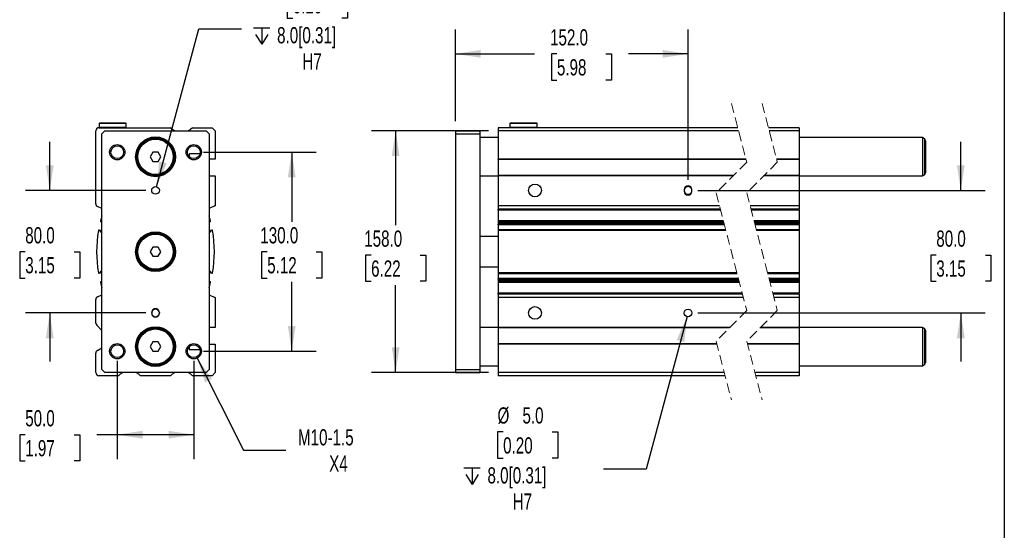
# Model space of a CAD drawing. Header units: millimetres. Extents: x 32 to 1365, y 32 to 1048.
# Tile 4 of 5: x 722 to 1365, y 390 to 724. Entities that reach past the tile are written whole.
import ezdxf

# ---------------------------------------------------------------- set-up
doc = ezdxf.new("R2010")
doc.units = ezdxf.units.MM
doc.header["$LTSCALE"] = 5
doc.linetypes.add('SLD-Dashed', pattern=[1.905, 1.27, -0.635])
doc.linetypes.add('SLD-Solid', pattern=[0])
doc.layers.add('DIMENSIONS', color=140, linetype='SLD-Solid', lineweight=25)
doc.layers.add('TEXT', color=140, linetype='SLD-Solid', lineweight=25)
doc.styles.add('SLDTEXTSTYLE0', font='TXT', dxfattribs={"width": 0.7})
doc.dimstyles.new('SLDDIMSTYLE0', dxfattribs={"dimtxt": 10.790039, "dimasz": 16.51, "dimexe": 0, "dimexo": 0.0625, "dimgap": 2.69751, "dimtad": 0, "dimtih": 1, "dimtoh": 1, "dimrnd": 1e-09, "dimzin": 4, "dimdsep": 46, "dimtxsty": 'SLDTEXTSTYLE0', "dimsah": 1, "dimcen": 0.09, "dimadec": 0, "dimazin": 1, "dimtfac": 1, "dimtmove": 0, "dimatfit": 0, "dimfxl": 0, "dimfrac": 2, "dimtolj": 1, "dimtzin": 12, "dimarcsym": 0})
doc.dimstyles.new('SLDDIMSTYLE2', dxfattribs={"dimtxt": 10.790039, "dimasz": 16.51, "dimexe": 0, "dimexo": 0.0625, "dimgap": 2.69751, "dimtad": 0, "dimtih": 1, "dimtoh": 1, "dimrnd": 1e-09, "dimzin": 4, "dimdsep": 46, "dimtxsty": 'SLDTEXTSTYLE0', "dimsah": 1, "dimcen": 0.09, "dimadec": 0, "dimazin": 1, "dimtfac": 1, "dimtofl": 0, "dimtmove": 0, "dimatfit": 3, "dimfxl": 0, "dimfrac": 2, "dimtolj": 1, "dimtzin": 12, "dimarcsym": 0})
doc.dimstyles.new('SLDDIMSTYLE3', dxfattribs={"dimtxt": 10.790039, "dimasz": 16.51, "dimexe": 0, "dimexo": 0.0625, "dimgap": 2.69751, "dimtad": 0, "dimtih": 1, "dimtoh": 1, "dimrnd": 1e-09, "dimzin": 12, "dimdsep": 46, "dimtxsty": 'SLDTEXTSTYLE0', "dimsah": 1, "dimcen": 0, "dimadec": 0, "dimazin": 3, "dimtfac": 1, "dimtofl": 0, "dimtmove": 0, "dimatfit": 3, "dimfxl": 0, "dimfrac": 2, "dimtolj": 1, "dimtzin": 12, "dimarcsym": 0})
doc.dimstyles.new('SLDDIMSTYLE4', dxfattribs={"dimtxt": 10.790039, "dimasz": 16.51, "dimexe": 0, "dimexo": 0.0625, "dimgap": 2.69751, "dimtad": 0, "dimtih": 1, "dimtoh": 1, "dimrnd": 1e-09, "dimzin": 4, "dimdsep": 46, "dimtxsty": 'SLDTEXTSTYLE0', "dimsah": 1, "dimcen": 0, "dimadec": 0, "dimazin": 1, "dimtfac": 1, "dimtofl": 0, "dimtmove": 0, "dimatfit": 3, "dimfxl": 0, "dimfrac": 2, "dimtolj": 1, "dimtzin": 12, "dimarcsym": 0})

# ---------------------------------------------------------------- blocks, each defined once
blk = doc.blocks.new('_D_10')
at = {"layer": 'DIMENSIONS'}
for p, q in [((741.67, 612.5), (741.67, 644.25)), ((804.39, 612.5), (725.79, 612.5)), ((725.64, 572.45), (722.01, 572.45)), ((722.01, 572.45), (722.01, 555.3)), ((757.7, 572.45), (761.32, 572.45)), ((761.32, 572.45), (761.32, 555.3)), ((722.01, 555.3), (725.64, 555.3)), ((761.32, 555.3), (757.7, 555.3)), ((804.39, 532.5), (725.79, 532.5)), ((741.67, 532.5), (741.67, 500.75))]:
    blk.add_line(p, q, dxfattribs=at)
for points in [[(741.67, 612.5), (744.21, 629.01), (739.13, 629.01)], [(741.67, 532.5), (739.13, 515.99), (744.21, 515.99)]]:
    blk.add_solid(points, dxfattribs=at)
at = {"layer": 'DIMENSIONS', "char_height": 10.583, "attachment_point": 1, "style": 'SLDTEXTSTYLE0'}
for s, insert in [('80.0', (725.64, 588.51)), ('3.15', (725.64, 568.95))]:
    blk.add_mtext(s, dxfattribs=dict(at, insert=insert))
blk = doc.blocks.new('_D_11')
at = {"layer": 'DIMENSIONS'}
for p, q in [((842.09, 637.5), (915.62, 637.5)), ((899.74, 637.5), (899.74, 592.02)), ((883.71, 572.45), (880.09, 572.45)), ((880.09, 572.45), (880.09, 555.3)), ((915.77, 572.45), (919.4, 572.45)), ((919.4, 572.45), (919.4, 555.3)), ((880.09, 555.3), (883.71, 555.3)), ((919.4, 555.3), (915.77, 555.3)), ((899.74, 507.5), (899.74, 552.89)), ((842.09, 507.5), (915.62, 507.5))]:
    blk.add_line(p, q, dxfattribs=at)
for points in [[(899.74, 637.5), (897.2, 620.99), (902.28, 620.99)], [(899.74, 507.5), (902.28, 524.01), (897.2, 524.01)]]:
    blk.add_solid(points, dxfattribs=at)
at = {"layer": 'DIMENSIONS', "char_height": 10.583, "attachment_point": 1, "style": 'SLDTEXTSTYLE0'}
for s, insert in [('130.0', (879.22, 588.51)), ('5.12', (883.71, 568.95))]:
    blk.add_mtext(s, dxfattribs=dict(at, insert=insert))
blk = doc.blocks.new('SW_SYMBOL_HOLE_DEPTH')
at = {"layer": 'DIMENSIONS', "color": 0}
for p, q in [((0, 4375), (4000, 4375)), ((500, 2775), (2000, 375)), ((2000, 4375), (2000, 375)), ((3500, 2775), (2000, 375))]:
    blk.add_line(p, q, dxfattribs=at)
blk = doc.blocks.new('_D_12')
at = {"layer": 'DIMENSIONS'}
for p, q in [((900.41, 742.3), (896.79, 742.3)), ((896.79, 742.3), (896.79, 725.15)), ((932.48, 742.3), (936.1, 742.3)), ((936.1, 742.3), (936.1, 725.15)), ((896.79, 725.15), (900.41, 725.15)), ((936.1, 725.15), (932.48, 725.15)), ((811.39, 614.91), (839.02, 718.05)), ((839.02, 718.05), (866.81, 718.05))]:
    blk.add_line(p, q, dxfattribs=at)
blk.add_solid([(811.39, 614.91), (818.12, 630.2), (813.21, 631.52)], dxfattribs=at)
at = {"layer": 'DIMENSIONS', "xscale": 0.002688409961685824, "yscale": 0.002688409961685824, "zscale": 0.002688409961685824}
blk.add_blockref('SW_SYMBOL_HOLE_DEPTH', (874.74, 707.01), dxfattribs=at)
at = {"layer": 'DIMENSIONS', "char_height": 10.583, "attachment_point": 1, "style": 'SLDTEXTSTYLE0'}
for s, insert in [('%%c', (896.76, 758.35)), ('5.0', (913.05, 758.35)), ('0.20', (900.41, 738.79)), ('8.0[0.31]', (890.18, 719.22)), ('H7', (906.66, 702.08))]:
    blk.add_mtext(s, dxfattribs=dict(at, insert=insert))
blk = doc.blocks.new('_D_13')
at = {"layer": 'DIMENSIONS'}
for p, q in [((785.74, 501.15), (785.74, 437.05)), ((835.74, 501.15), (835.74, 437.05)), ((725.64, 452.92), (722.01, 452.92)), ((722.01, 452.92), (722.01, 435.78)), ((757.7, 452.92), (761.32, 452.92)), ((761.32, 452.92), (761.32, 435.78)), ((785.74, 452.92), (772.32, 452.92)), ((835.74, 452.92), (785.74, 452.92)), ((722.01, 435.78), (725.64, 435.78)), ((761.32, 435.78), (757.7, 435.78))]:
    blk.add_line(p, q, dxfattribs=at)
for points in [[(785.74, 452.92), (802.25, 450.38), (802.25, 455.46)], [(835.74, 452.92), (819.23, 455.46), (819.23, 450.38)]]:
    blk.add_solid(points, dxfattribs=at)
at = {"layer": 'DIMENSIONS', "char_height": 10.583, "attachment_point": 1, "style": 'SLDTEXTSTYLE0'}
for s, insert in [('50.0', (725.64, 468.98)), ('1.97', (725.64, 449.42))]:
    blk.add_mtext(s, dxfattribs=dict(at, insert=insert))
blk = doc.blocks.new('_D_14')
at = {"layer": 'DIMENSIONS'}
for p, q in [((837.98, 503.03), (868.12, 442.88)), ((868.12, 442.88), (895.9, 442.88))]:
    blk.add_line(p, q, dxfattribs=at)
blk.add_solid([(837.98, 503.03), (843.11, 487.13), (847.65, 489.41)], dxfattribs=at)
at = {"layer": 'DIMENSIONS', "char_height": 10.583, "attachment_point": 1, "style": 'SLDTEXTSTYLE0'}
for s, insert in [('M10-1.5', (903.84, 456.53)), ('X4', (924.19, 439.38))]:
    blk.add_mtext(s, dxfattribs=dict(at, insert=insert))
blk = doc.blocks.new('_D_15')
at = {"layer": 'DIMENSIONS'}
for p, q in [((1028.27, 651.5), (951.75, 651.5)), ((967.62, 651.5), (967.62, 589.85)), ((951.59, 570.28), (947.97, 570.28)), ((947.97, 570.28), (947.97, 553.13)), ((983.65, 570.28), (987.28, 570.28)), ((987.28, 570.28), (987.28, 553.13)), ((947.97, 553.13), (951.59, 553.13)), ((967.62, 493.5), (967.62, 550.72)), ((987.28, 553.13), (983.65, 553.13)), ((1028.27, 493.5), (951.75, 493.5))]:
    blk.add_line(p, q, dxfattribs=at)
for points in [[(967.62, 651.5), (965.08, 634.99), (970.16, 634.99)], [(967.62, 493.5), (970.16, 510.01), (965.08, 510.01)]]:
    blk.add_solid(points, dxfattribs=at)
at = {"layer": 'DIMENSIONS', "char_height": 10.583, "attachment_point": 1, "style": 'SLDTEXTSTYLE0'}
for s, insert in [('158.0', (947.1, 586.34)), ('6.22', (951.59, 566.78))]:
    blk.add_mtext(s, dxfattribs=dict(at, insert=insert))
blk = doc.blocks.new('_D_16')
at = {"layer": 'DIMENSIONS'}
for p, q in [((1006.62, 657.85), (1006.62, 717.61)), ((1158.62, 619.35), (1158.62, 717.61)), ((1006.62, 701.73), (1058.36, 701.73)), ((1072.98, 701.73), (1069.35, 701.73)), ((1069.35, 701.73), (1069.35, 684.59)), ((1105.04, 701.73), (1108.66, 701.73)), ((1108.66, 701.73), (1108.66, 684.59)), ((1158.62, 701.73), (1119.66, 701.73)), ((1069.35, 684.59), (1072.98, 684.59)), ((1108.66, 684.59), (1105.04, 684.59))]:
    blk.add_line(p, q, dxfattribs=at)
for points in [[(1006.62, 701.73), (1023.13, 699.19), (1023.13, 704.27)], [(1158.62, 701.73), (1142.11, 704.27), (1142.11, 699.19)]]:
    blk.add_solid(points, dxfattribs=at)
at = {"layer": 'DIMENSIONS', "char_height": 10.583, "attachment_point": 1, "style": 'SLDTEXTSTYLE0'}
for s, insert in [('152.0', (1068.49, 717.79)), ('5.98', (1072.98, 698.23))]:
    blk.add_mtext(s, dxfattribs=dict(at, insert=insert))
blk = doc.blocks.new('_D_17')
at = {"layer": 'DIMENSIONS'}
for p, q in [((1336.84, 612.5), (1336.84, 644.25)), ((1164.97, 612.5), (1352.71, 612.5)), ((1320.81, 570.28), (1317.18, 570.28)), ((1317.18, 570.28), (1317.18, 553.13)), ((1352.87, 570.28), (1356.49, 570.28)), ((1356.49, 570.28), (1356.49, 553.13)), ((1317.18, 553.13), (1320.81, 553.13)), ((1356.49, 553.13), (1352.87, 553.13)), ((1164.97, 532.5), (1352.71, 532.5)), ((1336.84, 532.5), (1336.84, 500.75))]:
    blk.add_line(p, q, dxfattribs=at)
for points in [[(1336.84, 612.5), (1339.38, 629.01), (1334.3, 629.01)], [(1336.84, 532.5), (1334.3, 515.99), (1339.38, 515.99)]]:
    blk.add_solid(points, dxfattribs=at)
at = {"layer": 'DIMENSIONS', "char_height": 10.583, "attachment_point": 1, "style": 'SLDTEXTSTYLE0'}
for s, insert in [('80.0', (1320.81, 586.34)), ('3.15', (1320.81, 566.78))]:
    blk.add_mtext(s, dxfattribs=dict(at, insert=insert))
blk = doc.blocks.new('_D_18')
at = {"layer": 'DIMENSIONS'}
for p, q in [((1157.98, 530.08), (1131.29, 430.5)), ((1037.84, 454.74), (1034.22, 454.74)), ((1034.22, 454.74), (1034.22, 437.59)), ((1069.9, 454.74), (1073.53, 454.74)), ((1073.53, 454.74), (1073.53, 437.59)), ((1034.22, 437.59), (1037.84, 437.59)), ((1073.53, 437.59), (1069.9, 437.59)), ((1131.29, 430.5), (1103.51, 430.5))]:
    blk.add_line(p, q, dxfattribs=at)
blk.add_solid([(1157.98, 530.08), (1151.25, 514.79), (1156.16, 513.48)], dxfattribs=at)
at = {"layer": 'DIMENSIONS', "xscale": 0.002688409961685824, "yscale": 0.002688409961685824, "zscale": 0.002688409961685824}
blk.add_blockref('SW_SYMBOL_HOLE_DEPTH', (1012.17, 419.46), dxfattribs=at)
at = {"layer": 'DIMENSIONS', "char_height": 10.583, "attachment_point": 1, "style": 'SLDTEXTSTYLE0'}
for s, insert in [('%%c', (1034.18, 470.8)), ('5.0', (1050.48, 470.8)), ('0.20', (1037.84, 451.23)), ('8.0[0.31]', (1027.61, 431.67)), ('H7', (1044.08, 414.52))]:
    blk.add_mtext(s, dxfattribs=dict(at, insert=insert))

msp = doc.modelspace()

# ---------------------------------------------------------------- linework, layer by layer
at = {"color": 7, "linetype": 'SLD-Dashed', "lineweight": 18}
for p, q in [((1186.962, 669.373), (1196.962, 630.936)), ((1206.962, 669.373), (1216.962, 630.936)), ((1196.962, 630.936), (1176.962, 610.936)), ((1216.962, 630.936), (1196.962, 610.936)), ((1176.962, 610.936), (1196.962, 534.061)), ((1196.962, 610.936), (1216.962, 534.061)), ((1196.962, 534.061), (1176.962, 514.061)), ((1216.962, 534.061), (1196.962, 514.061)), ((1176.962, 514.061), (1186.962, 475.623)), ((1196.962, 514.061), (1206.962, 475.623))]:
    msp.add_line(p, q, dxfattribs=at)
for p, q in [((774.092, 656.498), (773.892, 656.298)), ((773.892, 656.298), (773.892, 653.698)), ((791.592, 656.298), (773.892, 656.298)), ((791.392, 656.498), (774.092, 656.498)), ((791.592, 656.298), (791.392, 656.498)), ((791.592, 653.698), (791.592, 656.298)), ((1042.474, 656.498), (1042.274, 656.298)), ((1042.274, 656.298), (1042.274, 653.698)), ((1059.974, 656.298), (1042.274, 656.298)), ((1059.774, 656.498), (1042.474, 656.498)), ((1059.974, 656.298), (1059.774, 656.498)), ((1059.974, 653.698), (1059.974, 656.298)), ((771.742, 603.779), (771.742, 651.498)), ((773.742, 653.498), (820.601, 653.498)), ((773.892, 653.698), (774.092, 653.498)), ((791.592, 653.698), (773.892, 653.698)), ((775.742, 649.498), (777.742, 651.498)), ((777.742, 651.498), (843.742, 651.498)), ((791.392, 653.498), (791.592, 653.698)), ((834.883, 653.498), (847.742, 653.498)), ((843.742, 651.498), (845.742, 649.498)), ((847.742, 653.498), (849.742, 651.498)), ((849.742, 651.498), (849.742, 632.998)), ((1006.624, 651.498), (1006.624, 649.498)), ((1006.624, 651.498), (1022.624, 651.498)), ((1022.624, 651.498), (1022.624, 649.498)), ((1191.092, 653.498), (1034.624, 653.498)), ((1034.624, 653.498), (1034.624, 651.498)), ((1191.613, 651.498), (1034.624, 651.498)), ((1034.624, 651.498), (1034.624, 632.998)), ((1042.274, 653.698), (1042.474, 653.498)), ((1059.974, 653.698), (1042.274, 653.698)), ((1059.774, 653.498), (1059.974, 653.698)), ((1231.31, 653.498), (1211.092, 653.498)), ((1231.31, 651.498), (1211.613, 651.498)), ((1231.31, 653.498), (1231.31, 651.498)), ((1231.31, 651.498), (1231.31, 632.998)), ((775.742, 495.498), (775.742, 649.498)), ((845.742, 649.498), (845.742, 495.498)), ((1006.624, 649.498), (1022.624, 649.498)), ((1006.624, 649.498), (1006.624, 495.498)), ((1022.624, 649.498), (1022.624, 495.498)), ((1034.624, 646.998), (1022.624, 646.998)), ((1311.81, 646.998), (1231.31, 646.998)), ((1313.06, 646.276), (1311.81, 646.998)), ((1311.81, 646.998), (1311.81, 621.998)), ((1313.06, 646.276), (1313.06, 622.72)), ((1313.81, 644.977), (1313.81, 624.019)), ((809.01, 637.498), (807.278, 634.498)), ((812.474, 637.498), (809.01, 637.498)), ((814.206, 634.498), (812.474, 637.498)), ((807.278, 634.498), (809.01, 631.498)), ((809.01, 631.498), (812.474, 631.498)), ((812.474, 631.498), (814.206, 634.498)), ((832.742, 636.098), (832.742, 634.576)), ((839.783, 636.398), (833.042, 636.398)), ((849.742, 632.998), (845.742, 632.998)), ((1196.426, 632.998), (1034.624, 632.998)), ((1034.624, 632.698), (1034.624, 632.998)), ((1196.504, 632.698), (1034.624, 632.698)), ((1034.624, 632.698), (1034.624, 622.298)), ((1231.31, 632.998), (1216.426, 632.998)), ((1231.31, 632.698), (1216.504, 632.698)), ((1231.31, 632.698), (1231.31, 632.998)), ((1231.31, 632.698), (1231.31, 622.298)), ((845.742, 621.998), (849.742, 621.998)), ((849.742, 621.998), (849.742, 602.513)), ((1022.624, 621.998), (1034.624, 621.998)), ((1188.325, 622.298), (1034.624, 622.298)), ((1034.624, 621.998), (1034.624, 622.298)), ((1034.624, 621.998), (1034.624, 602.513)), ((1188.025, 621.998), (1034.624, 621.998)), ((1231.31, 621.998), (1208.025, 621.998)), ((1231.31, 622.298), (1208.325, 622.298)), ((1231.31, 621.998), (1231.31, 622.298)), ((1231.31, 621.998), (1311.81, 621.998)), ((1231.31, 621.998), (1231.31, 602.513)), ((1311.81, 621.998), (1313.06, 622.72)), ((1156.124, 612.998), (1156.124, 611.998)), ((1161.124, 611.998), (1161.124, 612.998)), ((775.742, 600.639), (772.896, 601.966)), ((849.587, 602.432), (845.742, 600.639)), ((1179.153, 602.513), (1034.624, 602.513)), ((1034.624, 602.513), (1034.624, 602.432)), ((1179.174, 602.432), (1034.624, 602.432)), ((1034.624, 602.432), (1034.624, 600.191)), ((1179.757, 600.191), (1034.624, 600.191)), ((1034.624, 599.569), (1034.624, 600.191)), ((1179.919, 599.569), (1034.624, 599.569)), ((1034.624, 599.569), (1034.624, 592.651)), ((1231.31, 602.513), (1199.153, 602.513)), ((1231.31, 602.432), (1199.174, 602.432)), ((1231.31, 600.191), (1199.757, 600.191)), ((1231.31, 599.569), (1199.919, 599.569)), ((1231.31, 602.513), (1231.31, 602.432)), ((1231.31, 602.432), (1231.31, 600.191)), ((1231.31, 599.569), (1231.31, 600.191)), ((1231.31, 599.569), (1231.31, 592.651)), ((775.742, 591.771), (775.095, 592.072)), ((846.389, 592.072), (845.742, 591.771)), ((1181.719, 592.651), (1034.624, 592.651)), ((1034.624, 592.651), (1034.624, 592.072)), ((1181.87, 592.072), (1034.624, 592.072)), ((1034.624, 592.072), (1034.624, 591.257)), ((1231.31, 592.651), (1201.719, 592.651)), ((1231.31, 592.072), (1201.87, 592.072)), ((1231.31, 592.651), (1231.31, 592.072)), ((1231.31, 592.072), (1231.31, 591.257)), ((774.136, 586.616), (774.583, 586.408)), ((774.728, 586.008), (774.664, 585.873)), ((774.809, 585.475), (775.742, 585.04)), ((845.742, 585.04), (846.674, 585.475)), ((846.82, 585.873), (846.756, 586.008)), ((846.901, 586.408), (847.347, 586.616)), ((1182.082, 591.257), (1034.624, 591.257)), ((1034.624, 591.257), (1034.624, 591.229)), ((1034.624, 591.229), (1182.089, 591.229)), ((1034.624, 591.229), (1034.624, 590.521)), ((1182.273, 590.521), (1034.624, 590.521)), ((1034.624, 590.122), (1034.624, 590.521)), ((1182.377, 590.122), (1034.624, 590.122)), ((1034.624, 590.122), (1034.624, 586.663)), ((1183.277, 586.663), (1034.624, 586.663)), ((1034.624, 586.663), (1034.624, 586.249)), ((1183.385, 586.249), (1034.624, 586.249)), ((1034.624, 586.249), (1034.624, 558.747)), ((1231.31, 591.257), (1202.082, 591.257)), ((1202.089, 591.229), (1231.31, 591.229)), ((1231.31, 590.521), (1202.273, 590.521)), ((1231.31, 590.122), (1202.377, 590.122)), ((1231.31, 586.663), (1203.277, 586.663)), ((1231.31, 586.249), (1203.385, 586.249)), ((1231.31, 591.257), (1231.31, 591.229)), ((1231.31, 591.229), (1231.31, 590.521)), ((1231.31, 590.122), (1231.31, 590.521)), ((1231.31, 590.122), (1231.31, 586.663)), ((1231.31, 586.663), (1231.31, 586.249)), ((1231.31, 586.249), (1231.31, 558.747)), ((1034.624, 582.498), (1022.624, 582.498)), ((809.01, 575.498), (807.278, 572.498)), ((807.278, 572.498), (809.01, 569.498)), ((812.474, 575.498), (809.01, 575.498)), ((814.206, 572.498), (812.474, 575.498)), ((812.474, 569.498), (814.206, 572.498)), ((809.01, 569.498), (812.474, 569.498)), ((775.742, 559.956), (774.809, 559.521)), ((846.674, 559.521), (845.742, 559.956)), ((1022.624, 562.498), (1034.624, 562.498)), ((774.583, 558.588), (774.136, 558.38)), ((774.664, 559.123), (774.728, 558.988)), ((775.095, 552.924), (775.742, 553.226)), ((845.742, 553.226), (846.389, 552.924)), ((846.756, 558.988), (846.82, 559.123)), ((847.347, 558.38), (846.901, 558.588)), ((1190.54, 558.747), (1034.624, 558.747)), ((1034.624, 558.747), (1034.624, 558.334)), ((1034.624, 558.334), (1190.647, 558.334)), ((1034.624, 558.334), (1034.624, 554.874)), ((1191.547, 554.874), (1034.624, 554.874)), ((1034.624, 554.475), (1034.624, 554.874)), ((1191.651, 554.475), (1034.624, 554.475)), ((1034.624, 554.475), (1034.624, 553.767)), ((1191.835, 553.767), (1034.624, 553.767)), ((1034.624, 553.767), (1034.624, 553.739)), ((1191.843, 553.739), (1034.624, 553.739)), ((1034.624, 553.739), (1034.624, 552.924)), ((1231.31, 558.747), (1210.54, 558.747)), ((1210.647, 558.334), (1231.31, 558.334)), ((1231.31, 554.874), (1211.547, 554.874)), ((1231.31, 554.475), (1211.651, 554.475)), ((1231.31, 553.767), (1211.835, 553.767)), ((1231.31, 553.739), (1211.843, 553.739)), ((1231.31, 558.747), (1231.31, 558.334)), ((1231.31, 558.334), (1231.31, 554.874)), ((1231.31, 554.475), (1231.31, 554.874)), ((1231.31, 554.475), (1231.31, 553.767)), ((1231.31, 553.767), (1231.31, 553.739)), ((1231.31, 553.739), (1231.31, 552.924)), ((1192.055, 552.924), (1034.624, 552.924)), ((1034.624, 552.924), (1034.624, 552.345)), ((1192.205, 552.345), (1034.624, 552.345)), ((1034.624, 552.345), (1034.624, 545.427)), ((1231.31, 552.924), (1212.055, 552.924)), ((1231.31, 552.345), (1212.205, 552.345)), ((1231.31, 552.924), (1231.31, 552.345)), ((1231.31, 552.345), (1231.31, 545.427)), ((771.742, 525.826), (771.742, 541.217)), ((772.896, 543.03), (775.742, 544.357)), ((845.742, 544.357), (849.587, 542.564)), ((849.742, 542.483), (849.742, 522.998)), ((1194.005, 545.427), (1034.624, 545.427)), ((1034.624, 544.805), (1034.624, 545.427)), ((1194.167, 544.805), (1034.624, 544.805)), ((1034.624, 544.805), (1034.624, 542.564)), ((1194.75, 542.564), (1034.624, 542.564)), ((1034.624, 542.564), (1034.624, 542.483)), ((1194.771, 542.483), (1034.624, 542.483)), ((1034.624, 542.483), (1034.624, 522.998)), ((1231.31, 545.427), (1214.005, 545.427)), ((1231.31, 544.805), (1214.167, 544.805)), ((1231.31, 542.564), (1214.75, 542.564)), ((1231.31, 542.483), (1214.771, 542.483)), ((1231.31, 544.805), (1231.31, 545.427)), ((1231.31, 544.805), (1231.31, 542.564)), ((1231.31, 542.564), (1231.31, 542.483)), ((1231.31, 542.483), (1231.31, 522.998)), ((808.242, 532.248), (808.242, 532.748)), ((813.242, 532.748), (813.242, 532.248)), ((775.742, 520.998), (772.328, 524.412)), ((849.742, 522.998), (845.742, 522.998)), ((1034.624, 522.998), (1022.624, 522.998)), ((1185.9, 522.998), (1034.624, 522.998)), ((1034.624, 522.698), (1034.624, 522.998)), ((1185.6, 522.698), (1034.624, 522.698)), ((1034.624, 522.698), (1034.624, 512.298)), ((1231.31, 522.698), (1205.6, 522.698)), ((1231.31, 522.998), (1205.9, 522.998)), ((1311.81, 522.998), (1231.31, 522.998)), ((1231.31, 522.698), (1231.31, 522.998)), ((1231.31, 522.698), (1231.31, 512.298)), ((1313.06, 522.276), (1311.81, 522.998)), ((1311.81, 522.998), (1311.81, 497.998)), ((1313.06, 522.276), (1313.06, 498.72)), ((1313.81, 520.977), (1313.81, 500.019)), ((772.742, 507.957), (775.742, 509.689)), ((809.01, 513.498), (807.278, 510.498)), ((807.278, 510.498), (809.01, 507.498)), ((812.474, 513.498), (809.01, 513.498)), ((814.206, 510.498), (812.474, 513.498)), ((812.474, 507.498), (814.206, 510.498)), ((832.742, 510.42), (832.742, 508.898)), ((833.042, 508.598), (839.783, 508.598)), ((845.742, 511.998), (849.742, 511.998)), ((849.742, 511.998), (849.742, 493.498)), ((1177.421, 512.298), (1034.624, 512.298)), ((1034.624, 511.998), (1034.624, 512.298)), ((1034.624, 511.998), (1034.624, 493.498)), ((1177.499, 511.998), (1034.624, 511.998)), ((1231.31, 512.298), (1197.421, 512.298)), ((1231.31, 511.998), (1197.499, 511.998)), ((1231.31, 511.998), (1231.31, 512.298)), ((1231.31, 511.998), (1231.31, 493.498)), ((771.742, 493.498), (771.742, 506.225)), ((809.01, 507.498), (812.474, 507.498)), ((777.742, 493.498), (775.742, 495.498)), ((845.742, 495.498), (843.742, 493.498)), ((1006.624, 495.498), (1006.624, 493.498)), ((1006.624, 495.498), (1022.624, 495.498)), ((1022.624, 497.998), (1034.624, 497.998)), ((1022.624, 495.498), (1022.624, 493.498)), ((1231.31, 497.998), (1311.81, 497.998)), ((1311.81, 497.998), (1313.06, 498.72)), ((786.601, 491.498), (773.742, 491.498)), ((843.742, 493.498), (777.742, 493.498)), ((820.601, 491.498), (800.883, 491.498)), ((847.742, 491.498), (834.883, 491.498)), ((849.742, 493.498), (847.742, 491.498)), ((1006.624, 493.498), (1022.624, 493.498)), ((1182.312, 493.498), (1034.624, 493.498)), ((1034.624, 493.498), (1034.624, 491.498)), ((1182.832, 491.498), (1034.624, 491.498)), ((1231.31, 493.498), (1202.312, 493.498)), ((1231.31, 491.498), (1202.832, 491.498)), ((1231.31, 493.498), (1231.31, 491.498))]:
    msp.add_line(p, q)
at = {"flags": 128}
for points in [[(823.384, 651.498), (821.943, 652.352), (820.601, 653.498)], [(834.883, 653.498), (833.541, 652.352), (832.1, 651.498)], [(786.601, 491.498), (787.943, 492.645), (789.384, 493.498)], [(798.1, 493.498), (799.541, 492.645), (800.883, 491.498)], [(820.601, 491.498), (821.943, 492.645), (823.384, 493.498)], [(832.1, 493.498), (833.541, 492.645), (834.883, 491.498)]]:
    msp.add_lwpolyline(points, dxfattribs=at)
for centre, radius in [((810.742, 634.498), 13), ((810.742, 634.498), 12.5), ((810.742, 634.498), 12), ((810.742, 634.498), 11.5), ((785.742, 637.498), 5), ((785.742, 637.498), 4.188), ((835.742, 637.498), 5), ((835.742, 637.498), 4.188), ((810.742, 612.498), 2.5), ((1058.624, 612.498), 4.188), ((810.742, 572.498), 13), ((810.742, 572.498), 12.5), ((810.742, 572.498), 12), ((810.742, 572.498), 11.5), ((1058.624, 532.498), 4.188), ((1158.624, 532.498), 2.5), ((810.742, 510.498), 13), ((810.742, 510.498), 12.5), ((810.742, 510.498), 12), ((810.742, 510.498), 11.5), ((785.742, 507.498), 5), ((785.742, 507.498), 4.188), ((835.742, 507.498), 5), ((835.742, 507.498), 4.188)]:
    msp.add_circle(centre, radius)
for centre, radius, start, end in [((773.742, 651.498), 2, 90, 180), ((1312.31, 644.977), 1.5, 359.999474, 60.000857), ((833.042, 636.098), 0.3, 90, 180), ((1312.31, 624.019), 1.5, 299.999143, 0.000526), ((1158.624, 612.998), 2.5, 0.000043, 179.999957), ((1158.624, 612.498), 2.5, 359.999957, 180.000043), ((1158.624, 612.498), 2.5, 179.999957, 0.000043), ((1158.624, 611.998), 2.5, 180.000043, 359.999957), ((773.742, 603.779), 2, 180.000002, 244.991351), ((848.739, 604.243), 2, 295.084805, 300.09659), ((775.306, 592.525), 0.5, 165.442284, 245.015397), ((852.243, 572.503), 80, 162.992182, 165.412663), ((769.241, 572.503), 80, 14.587337, 17.007818), ((846.178, 592.525), 0.5, 294.984603, 14.557716), ((852.242, 572.498), 80, 170.10242, 189.89758), ((773.925, 586.163), 0.5, 65.046299, 170.036376), ((774.456, 586.136), 0.3, 334.79889, 65.046129), ((774.936, 585.747), 0.3, 155.189449, 244.981848), ((846.548, 585.747), 0.3, 295.018152, 24.810551), ((847.028, 586.136), 0.3, 114.953871, 205.20111), ((847.558, 586.163), 0.5, 9.963624, 114.953701), ((769.242, 572.498), 80, 350.10242, 9.89758), ((773.925, 558.834), 0.5, 189.963624, 294.953701), ((774.456, 558.86), 0.3, 294.953871, 25.20111), ((774.936, 559.249), 0.3, 115.018152, 204.810551), ((846.548, 559.249), 0.3, 335.189449, 64.981848), ((847.028, 558.86), 0.3, 154.79889, 245.046129), ((847.558, 558.834), 0.5, 245.046299, 350.036376), ((775.306, 552.471), 0.5, 114.984603, 194.557716), ((852.243, 572.493), 80, 194.587337, 197.007818), ((769.241, 572.493), 80, 342.992182, 345.412663), ((846.178, 552.471), 0.5, 345.442284, 65.015397), ((773.742, 541.217), 2, 115.008649, 179.999998), ((848.739, 540.753), 2, 59.90341, 64.915195), ((810.742, 532.748), 2.5, 0, 180), ((810.742, 532.498), 2.5, 0, 180), ((810.742, 532.498), 2.5, 180, 0), ((810.742, 532.248), 2.5, 180, 0), ((773.742, 525.826), 2, 180, 224.999999), ((1312.31, 520.977), 1.5, 359.999209, 60.001122), ((833.042, 508.898), 0.3, 180, 270), ((773.742, 506.225), 2, 119.996675, 180.000004), ((1312.31, 500.019), 1.5, 299.999143, 0.000526), ((773.742, 493.498), 2, 180, 270)]:
    msp.add_arc(centre, radius, start, end)
at = {"layer": 'TEXT'}
msp.add_line((1365.25, 1047.75), (1365.25, 31.75), dxfattribs=at)

# ---------------------------------------------------------------- dimensions: what is measured, and where the dimension line sits
at = {"layer": 'DIMENSIONS'}
for p1, p2, picture, middle in [((810.095, 610.083), (811.389, 614.913), '_D_12', (916.445, 723.627)), ((1159.271, 534.913), (1157.977, 530.083), '_D_18', (1053.873, 436.072))]:
    dim = msp.add_diameter_dim_2p(p1=p1, p2=p2, text='<>\\P{\\fGDT;x}8.0[0.31]\\PH7', dimstyle='SLDDIMSTYLE4', dxfattribs=at)
    dim.commit()
    dim.dimension.update_dxf_attribs({"geometry": picture, "text_midpoint": middle, "dimtype": 163})
for base, p1, p2, picture, middle in [((1158.624, 701.735), (1006.624, 651.498), (1158.624, 612.998), '_D_16', (1089.008, 701.735)), ((835.742, 452.924), (785.742, 507.498), (835.742, 507.498), '_D_13', (741.67, 452.924))]:
    dim = msp.add_linear_dim(base=base, p1=p1, p2=p2, dimstyle='SLDDIMSTYLE2', dxfattribs=at)
    dim.commit()
    dim.dimension.update_dxf_attribs({"geometry": picture, "text_midpoint": middle, "dimtype": 160})
for base, p1, p2, dimstyle, picture, middle in [((967.623, 493.498), (1034.624, 651.498), (1034.624, 493.498), 'SLDDIMSTYLE2', '_D_15', (967.623, 570.282)), ((741.67, 532.498), (810.742, 612.498), (810.742, 532.498), 'SLDDIMSTYLE0', '_D_10', (741.67, 572.453)), ((1336.839, 532.498), (1158.624, 612.498), (1158.624, 532.498), 'SLDDIMSTYLE0', '_D_17', (1336.839, 570.282)), ((899.742, 637.498), (835.742, 507.498), (835.742, 637.498), 'SLDDIMSTYLE2', '_D_11', (899.742, 572.453))]:
    dim = msp.add_linear_dim(base=base, p1=p1, p2=p2, angle=90, dimstyle=dimstyle, dxfattribs=at)
    dim.commit()
    dim.dimension.update_dxf_attribs({"geometry": picture, "text_midpoint": middle, "dimtype": 160})
dim = msp.add_diameter_dim_2p(p1=(833.502, 511.968), p2=(837.982, 503.028), text='M10-1.5\\PX4', dimstyle='SLDDIMSTYLE3', override={"dimpost": '<>'}, dxfattribs=at)
dim.commit()
dim.dimension.update_dxf_attribs({"geometry": '_D_14', "text_midpoint": (933.511, 442.883), "dimtype": 163})

doc.saveas('drawing.dxf')
